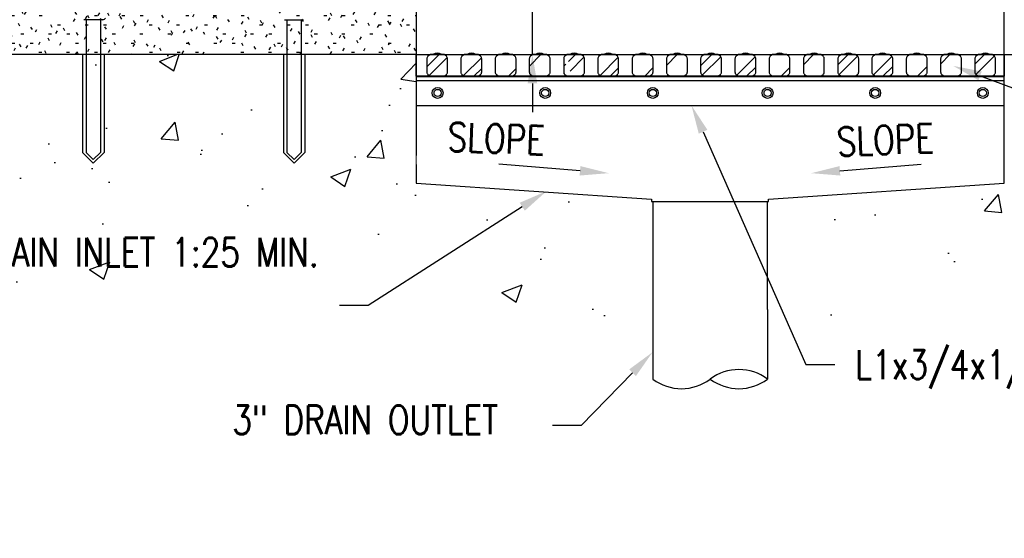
# Model space of a CAD drawing. Header units: inches. Extents: x -100 to 511, y 73 to 121.
# Tile 12 of 15: x 296 to 330, y 74 to 92. Entities that reach past the tile are written whole.
import ezdxf
from ezdxf import colors
from ezdxf.entities.mleader import LeaderData, LeaderLine
from ezdxf.math import Vec2, Vec3

# ---------------------------------------------------------------- set-up
doc = ezdxf.new("R2010")
doc.units = ezdxf.units.IN
doc.header["$MEASUREMENT"] = 0
for name, color, linetype in [('A-DETL', 90, 'Continuous'), ('A-DETL-MEDM', 33, 'Continuous'), ('A-DETL-THIN', 151, 'Continuous'), ('G-ANNO-TEXT', 2, 'Continuous'), ('S-ANNO-DIMS', 1, 'Continuous'), ('S-ANNO-NOTE', 2, 'Continuous')]:
    doc.layers.add(name, color=color, linetype=linetype)
doc.layers.add('A-WALL-PATT', color=9, linetype='Continuous', lineweight=18, true_color=0x808080)
doc.styles.add('Annotative', font='romans.shx', dxfattribs={"width": 0.8, "height": 0.125})
doc.dimstyles.new('Annotative', dxfattribs={"dimscale": 0, "dimtxt": 0.125, "dimasz": 0.125, "dimexe": 0.18, "dimexo": 0.0625, "dimgap": 0.09, "dimtad": 1, "dimdec": 3, "dimzin": 3, "dimdsep": 46, "dimlunit": 4, "dimtxsty": 'Annotative', "dimcen": 0.09, "dimclrt": 2, "dimazin": 2, "dimtfac": 1, "dimtdec": 3, "dimtmove": 0, "dimatfit": 0, "dimfxl": 1, "dimtfill": 1, "dimfrac": 2, "dimtolj": 1, "dimtzin": 0, "dimarcsym": 0})
pattern_1 = [(45, (142.2797, -9.7202), (-0.7919596, 0.7919596), []), (45, (142.2797, -8.5202), (-0.7919596, 0.7919596), [])]
pattern_2 = [(50, (142.2797, -9.72), (7.1726, -0.62752), [0.75, -8.25]), (355, (142.28, -9.72), (-1.38751, 7.52192), [0.6, -6.6]), (100.4514, (142.8774, -9.7725), (5.78509, 6.8944), [0.6374, -7.01142]), (46.184, (142.28, -7.72), (10.6724, -1.6552), [1.125, -12.375]), (96.6356, (143.169, -7.858), (9.3466, 9.7412), [0.9561, -10.51714]), (351.184, (142.28, -7.72), (9.3466, 9.7412), [0.9, -9.9]), (21, (143.2797, -8.22), (5.96907, -4.02619), [0.75, -8.25]), (326, (143.28, -8.22), (2.43315, 7.2515), [0.6, -6.6]), (71.4514, (143.777, -8.556), (8.40222, 3.22531), [0.6374, -7.01142]), (37.5, (142.2797, -9.7202), (0.121599, 3.328939), [0, -6.52, 0, -6.7, 0, -6.625]), (7.5, (142.2797, -9.7202), (2.630695, 3.944117), [0, -3.82, 0, -6.37, 0, -2.525]), (327.5, (140.0497, -9.7202), (5.338224, -0.22555), [0, -2.5, 0, -7.8, 0, -10.35]), (317.5, (139.0497, -9.72), (5.83186, 1.00105), [0, -3.25, 0, -5.18, 0, -7.35])]

# ---------------------------------------------------------------- blocks, each defined once
blk = doc.blocks.new('*D34')
at = {"layer": 'Defpoints', "color": 0, "transparency": 16777216}
for p in [(307.417, 92.575), (309.667, 90.358), (313.722, 90.358)]:
    blk.add_point(p, dxfattribs=at)
at = {"layer": 'S-ANNO-DIMS', "color": 0, "lineweight": -2, "transparency": 16777216}
for p, q in [((313.722, 93.575), (313.722, 104.533)), ((307.917, 92.575), (315.162, 92.575)), ((313.722, 90.358), (313.722, 92.575)), ((310.167, 90.358), (315.162, 90.358)), ((313.722, 89.358), (313.722, 88.358))]:
    blk.add_line(p, q, dxfattribs=at)
at = {"layer": 'S-ANNO-DIMS', "color": 0, "transparency": 16777216}
for points in [[(313.556, 93.575), (313.889, 93.575), (313.722, 92.575)], [(313.556, 89.358), (313.889, 89.358), (313.722, 90.358)]]:
    blk.add_solid(points, dxfattribs=at)
at = {"layer": 'S-ANNO-DIMS', "color": 2, "lineweight": -3, "transparency": 16777216, "insert": (312.241, 101.679), "char_height": 1, "attachment_point": 5, "rotation": 90, "style": 'Annotative', "bg_fill": 3, "box_fill_scale": 1.25, "bg_fill_color": 256, "bg_fill_true_color": 13158600, "bg_fill_transparency": 0}
blk.add_mtext('\\A1;2 1/4"', dxfattribs=at)

msp = doc.modelspace()

# ---------------------------------------------------------------- hatches: boundary and pattern name
at = {"layer": 'A-WALL-PATT', "lineweight": -3}
h = msp.add_hatch(dxfattribs=at)
h.set_pattern_fill('FP_2', color=8, style=0, pattern_type=2)
h.set_pattern_definition([(0, (142.27968, -9.7202), (1.28, 0.32), [0.1056, -0.8544, 0.1056, -0.8544, -5.12]), (0, (142.27968, -9.7202), (1.28, 0.32), [-1.92, 0.1056, -1.814, 0.1056, -0.8544, -2.24]), (0, (142.27968, -9.7202), (1.28, 0.32), [-4.8, 0.1056, -0.5344, 0.1056, -1.494]), (120, (142.75968, -9.5602), (-0.91712813, 0.9485125), [0.1056, -0.8544, 0.1056, -0.8544, -5.12]), (120, (142.75968, -9.5602), (-0.91712813, 0.9485125), [-1.92, 0.1056, -1.814, 0.1056, -0.8544, -2.24]), (120, (142.75968, -9.5602), (-0.91712813, 0.9485125), [-4.8, 0.1056, -0.5344, 0.1056, -1.494]), (240, (142.91968, -8.9202), (-0.36287187, -1.2685125), [0.1056, -0.8544, 0.1056, -0.8544, -5.12]), (240, (142.91968, -8.9202), (-0.36287187, -1.2685125), [-1.92, 0.1056, -1.814, 0.1056, -0.8544, -2.24]), (240, (142.91968, -8.9202), (-0.36287187, -1.2685125), [-4.8, 0.1056, -0.5344, 0.1056, -1.494])])
h.paths.add_polyline_path([(300.9308, 90.3578), (309.6672, 90.3578), (309.6672, 94.1711), (308.9172, 94.9211), (283.9743, 95.9211), (283.9743, 90.3578), (300.6607, 90.3578)])
h.paths.add_polyline_path([(296.4172, 92.575), (296.4172, 93.075), (307.4172, 93.075), (307.4172, 92.575), (300.6607, 92.575)])
h = msp.add_hatch(dxfattribs=at)
h.set_pattern_fill('AR-CONC', color=8, style=0)
h.set_pattern_definition(pattern_2)
h.paths.add_polyline_path([(313.878, 80.0525), (314.7887, 80.5529), (316.0649, 80.9189), (317.2331, 82.1944), (317.2331, 83.7971), (316.9025, 83.7971), (316.9025, 84.4694), (317.9172, 84.4694), (317.9172, 85.1137), (317.4614, 85.1137), (317.4614, 85.3549), (314.8334, 85.4405), (309.6672, 85.7894), (309.6672, 90.3578), (284.4369, 90.3578), (285.4186, 87.5743), (287.2814, 85.4997), (290.9894, 85.5706), (294.0941, 83.1236), (296.7908, 81.5278), (299.6213, 82.904), (300.9308, 83.9244), (303.6941, 83.5251), (307.4071, 83.6453), (309.3158, 82.7025), (311.4255, 82.8586), (312.3968, 81.7473)])
h = msp.add_hatch(dxfattribs=at)
h.set_pattern_fill('AR-CONC', color=8, style=0)
h.set_pattern_definition(pattern_2)
h.paths.add_polyline_path([(325.9564, 80.0525), (328.4089, 82.8586), (330.5186, 82.7025), (332.4274, 83.6453), (336.1404, 83.5251), (338.9036, 83.9244), (340.2131, 82.904), (343.0436, 81.5278), (345.7403, 83.1236), (348.845, 85.5706), (352.553, 85.4997), (354.4158, 87.5743), (355.3976, 90.3578), (330.1672, 90.3578), (330.1672, 85.7894), (325.0011, 85.4405), (322.373, 85.3549), (322.373, 85.1137), (321.9172, 85.1137), (321.9172, 84.4694), (322.9319, 84.4694), (322.9319, 83.7971), (322.6013, 83.7971), (322.6013, 82.1944), (323.7695, 80.9189), (325.0457, 80.5529)])
at = {"layer": 'S-ANNO-DIMS', "lineweight": -3}
h = msp.add_hatch(dxfattribs=at)
h.set_pattern_fill('FP_3', color=8, style=0, pattern_type=2)
h.set_pattern_definition(pattern_1)
h.paths.add_polyline_path([(310.1636, 89.6069), (310.6404, 89.6069), (310.7263, 89.6649), (310.7429, 89.6841), (310.7552, 89.7063), (310.7628, 89.7305), (310.7654, 89.7557), (310.7628, 90.2342), (310.7552, 90.2584), (310.7429, 90.2805), (310.7263, 90.2998), (310.6404, 90.3578), (310.1636, 90.3578), (310.0777, 90.2998), (310.0611, 90.2805), (310.0488, 90.2584), (310.0412, 90.2342), (310.0386, 90.209), (310.0412, 89.7305), (310.0488, 89.7063), (310.0611, 89.6841), (310.0777, 89.6649)])
h = msp.add_hatch(dxfattribs=at)
h.set_pattern_fill('FP_3', color=8, style=0, pattern_type=2)
h.set_pattern_definition(pattern_1)
h.paths.add_polyline_path([(311.3517, 89.6069), (311.8285, 89.6069), (311.9144, 89.6649), (311.931, 89.6841), (311.9433, 89.7063), (311.9509, 89.7305), (311.9535, 89.7557), (311.9509, 90.2342), (311.9433, 90.2584), (311.931, 90.2805), (311.9144, 90.2998), (311.8285, 90.3578), (311.3517, 90.3578), (311.2658, 90.2998), (311.2493, 90.2805), (311.2369, 90.2584), (311.2293, 90.2342), (311.2267, 90.209), (311.2293, 89.7305), (311.2369, 89.7063), (311.2493, 89.6841), (311.2658, 89.6649)])
h = msp.add_hatch(dxfattribs=at)
h.set_pattern_fill('FP_3', color=8, style=0, pattern_type=2)
h.set_pattern_definition(pattern_1)
h.paths.add_polyline_path([(313.0265, 89.6069), (313.1124, 89.6649), (313.129, 89.6841), (313.1413, 89.7063), (313.1489, 89.7305), (313.1515, 89.7557), (313.1489, 90.2342), (313.1413, 90.2584), (313.129, 90.2805), (313.1124, 90.2998), (313.0265, 90.3578), (312.5497, 90.3578), (312.4638, 90.2998), (312.4472, 90.2805), (312.4349, 90.2584), (312.4273, 90.2342), (312.4247, 90.209), (312.4273, 89.7305), (312.4349, 89.7063), (312.4472, 89.6841), (312.4638, 89.6649), (312.5497, 89.6069)])
h = msp.add_hatch(dxfattribs=at)
h.set_pattern_fill('FP_3', color=8, style=0, pattern_type=2)
h.set_pattern_definition(pattern_1)
h.paths.add_polyline_path([(314.2146, 89.6069), (314.3005, 89.6649), (314.3171, 89.6841), (314.3294, 89.7063), (314.337, 89.7305), (314.3396, 89.7557), (314.337, 90.2342), (314.3294, 90.2584), (314.3171, 90.2805), (314.3005, 90.2998), (314.2146, 90.3578), (313.7378, 90.3578), (313.6519, 90.2998), (313.6354, 90.2805), (313.623, 90.2584), (313.6154, 90.2342), (313.6128, 90.209), (313.6154, 89.7305), (313.623, 89.7063), (313.6354, 89.6841), (313.6519, 89.6649), (313.7378, 89.6069), (313.8638, 89.6069)])
h = msp.add_hatch(dxfattribs=at)
h.set_pattern_fill('FP_3', color=8, style=0, pattern_type=2)
h.set_pattern_definition(pattern_1)
h.paths.add_polyline_path([(314.9372, 90.3578), (314.9358, 90.3578), (314.8499, 90.2998), (314.8333, 90.2805), (314.821, 90.2584), (314.8134, 90.2342), (314.8108, 90.209), (314.8134, 89.7305), (314.8272, 89.6974), (314.9168, 90.2352)])
h.paths.add_polyline_path([(315.1039, 89.6069), (315.4126, 89.6069), (315.4985, 89.6649), (315.515, 89.6841), (315.5274, 89.7063), (315.535, 89.7305), (315.5376, 89.7557), (315.535, 90.2342), (315.5274, 90.2584), (315.515, 90.2805), (315.4985, 90.2998), (315.4126, 90.3578), (314.9372, 90.3578), (315.0624, 89.6069)])
h = msp.add_hatch(dxfattribs=at)
h.set_pattern_fill('FP_3', color=8, style=0, pattern_type=2)
h.set_pattern_definition(pattern_1)
h.paths.add_polyline_path([(316.6007, 89.6069), (316.6866, 89.6649), (316.7032, 89.6841), (316.7155, 89.7063), (316.7231, 89.7305), (316.7257, 89.7557), (316.7231, 90.2342), (316.7155, 90.2584), (316.7032, 90.2805), (316.6866, 90.2998), (316.6007, 90.3578), (316.1239, 90.3578), (316.038, 90.2998), (316.0215, 90.2805), (316.0091, 90.2584), (316.0015, 90.2342), (315.9989, 90.209), (316.0015, 89.7305), (316.0091, 89.7063), (316.0215, 89.6841), (316.038, 89.6649), (316.1239, 89.6069)])
h = msp.add_hatch(dxfattribs=at)
h.set_pattern_fill('FP_3', color=8, style=0, pattern_type=2)
h.set_pattern_definition(pattern_1)
h.paths.add_polyline_path([(317.3219, 89.6069), (317.7987, 89.6069), (317.8846, 89.6649), (317.9011, 89.6841), (317.9135, 89.7063), (317.9211, 89.7305), (317.9237, 89.7557), (317.9211, 90.2342), (317.9135, 90.2584), (317.9011, 90.2805), (317.8846, 90.2998), (317.7987, 90.3578), (317.3219, 90.3578), (317.236, 90.2998), (317.2194, 90.2805), (317.2071, 90.2584), (317.1995, 90.2342), (317.1969, 90.209), (317.1995, 89.7305), (317.2071, 89.7063), (317.2194, 89.6841), (317.236, 89.6649)])
h = msp.add_hatch(dxfattribs=at)
h.set_pattern_fill('FP_3', color=8, style=0, pattern_type=2)
h.set_pattern_definition(pattern_1)
h.paths.add_polyline_path([(318.9966, 89.6069), (319.0825, 89.6649), (319.0991, 89.6841), (319.1114, 89.7063), (319.119, 89.7305), (319.1216, 89.7557), (319.119, 90.2342), (319.1114, 90.2584), (319.0991, 90.2805), (319.0825, 90.2998), (318.9966, 90.3578), (318.5199, 90.3578), (318.4339, 90.2998), (318.4174, 90.2805), (318.405, 90.2584), (318.3974, 90.2342), (318.3949, 90.209), (318.3974, 89.7305), (318.405, 89.7063), (318.4174, 89.6841), (318.4339, 89.6649), (318.5199, 89.6069)])
h = msp.add_hatch(dxfattribs=at)
h.set_pattern_fill('FP_3', color=8, style=0, pattern_type=2)
h.set_pattern_definition(pattern_1)
h.paths.add_polyline_path([(320.1847, 89.6069), (320.2707, 89.6649), (320.2872, 89.6841), (320.2996, 89.7063), (320.3072, 89.7305), (320.3097, 89.7557), (320.3072, 90.2342), (320.2996, 90.2584), (320.2872, 90.2805), (320.2707, 90.2998), (320.1847, 90.3578), (319.708, 90.3578), (319.6221, 90.2998), (319.6055, 90.2805), (319.5932, 90.2584), (319.5856, 90.2342), (319.583, 90.209), (319.5856, 89.7305), (319.5932, 89.7063), (319.6055, 89.6841), (319.6221, 89.6649), (319.708, 89.6069), (319.7319, 89.6069)])
h = msp.add_hatch(dxfattribs=at)
h.set_pattern_fill('FP_3', color=8, style=0, pattern_type=2)
h.set_pattern_definition(pattern_1)
h.paths.add_polyline_path([(321.1989, 89.6069), (321.3827, 89.6069), (321.4686, 89.6649), (321.4852, 89.6841), (321.4975, 89.7063), (321.5051, 89.7305), (321.5077, 89.7557), (321.5051, 90.2342), (321.4975, 90.2584), (321.4852, 90.2805), (321.4686, 90.2998), (321.3827, 90.3578), (320.9059, 90.3578), (320.82, 90.2998), (320.8035, 90.2805), (320.7911, 90.2584), (320.7835, 90.2342), (320.7809, 90.209), (320.7835, 89.7305), (320.7911, 89.7063), (320.8035, 89.6841), (320.82, 89.6649), (320.9059, 89.6069)])
h = msp.add_hatch(dxfattribs=at)
h.set_pattern_fill('FP_3', color=8, style=0, pattern_type=2)
h.set_pattern_definition(pattern_1)
h.paths.add_polyline_path([(322.0941, 89.6069), (322.5708, 89.6069), (322.6568, 89.6649), (322.6733, 89.6841), (322.6857, 89.7063), (322.6933, 89.7305), (322.6958, 89.7557), (322.6933, 90.2342), (322.6857, 90.2584), (322.6659, 90.2892), (322.6568, 90.2998), (322.5708, 90.3578), (322.0941, 90.3578), (322.0082, 90.2998), (321.9916, 90.2805), (321.9793, 90.2584), (321.9716, 90.2342), (321.9691, 90.209), (321.9716, 89.7305), (321.9793, 89.7063), (321.9916, 89.6841), (322.0082, 89.6649)])
h = msp.add_hatch(dxfattribs=at)
h.set_pattern_fill('FP_3', color=8, style=0, pattern_type=2)
h.set_pattern_definition(pattern_1)
h.paths.add_polyline_path([(323.292, 89.6069), (323.7688, 89.6069), (323.8547, 89.6649), (323.8713, 89.6841), (323.8836, 89.7063), (323.8912, 89.7305), (323.8938, 89.7557), (323.8912, 90.2342), (323.8836, 90.2584), (323.8713, 90.2805), (323.8547, 90.2998), (323.7688, 90.3578), (323.292, 90.3578), (323.2061, 90.2998), (323.1896, 90.2805), (323.1772, 90.2584), (323.1696, 90.2342), (323.167, 90.209), (323.1696, 89.7305), (323.1772, 89.7063), (323.1896, 89.6841), (323.2061, 89.6649)])
h = msp.add_hatch(dxfattribs=at)
h.set_pattern_fill('FP_3', color=8, style=0, pattern_type=2)
h.set_pattern_definition(pattern_1)
h.paths.add_polyline_path([(324.9668, 89.6069), (325.0527, 89.6649), (325.0692, 89.6841), (325.0816, 89.7063), (325.0892, 89.7305), (325.0918, 89.7557), (325.0892, 90.2342), (325.0816, 90.2584), (325.0692, 90.2805), (325.0527, 90.2998), (324.9668, 90.3578), (324.49, 90.3578), (324.4041, 90.2998), (324.3875, 90.2805), (324.3752, 90.2584), (324.3676, 90.2342), (324.365, 90.209), (324.3676, 89.7305), (324.3752, 89.7063), (324.3875, 89.6841), (324.4041, 89.6649), (324.49, 89.6069)])
h = msp.add_hatch(dxfattribs=at)
h.set_pattern_fill('FP_3', color=8, style=0, pattern_type=2)
h.set_pattern_definition(pattern_1)
h.paths.add_polyline_path([(326.1549, 89.6069), (326.2408, 89.6649), (326.2574, 89.6841), (326.2697, 89.7063), (326.2773, 89.7305), (326.2799, 89.7557), (326.2773, 90.2342), (326.2697, 90.2584), (326.2574, 90.2805), (326.2408, 90.2998), (326.1549, 90.3578), (325.6781, 90.3578), (325.5922, 90.2998), (325.5757, 90.2805), (325.5633, 90.2584), (325.5557, 90.2342), (325.5531, 90.209), (325.5557, 89.7305), (325.5633, 89.7063), (325.5757, 89.6841), (325.5999, 89.6597), (325.6781, 89.6069)])
h = msp.add_hatch(dxfattribs=at)
h.set_pattern_fill('FP_3', color=8, style=0, pattern_type=2)
h.set_pattern_definition(pattern_1)
h.paths.add_polyline_path([(327.0669, 89.6069), (327.3529, 89.6069), (327.4388, 89.6649), (327.4553, 89.6841), (327.4677, 89.7063), (327.4753, 89.7305), (327.4779, 89.7557), (327.4753, 90.2342), (327.4677, 90.2584), (327.4553, 90.2805), (327.4388, 90.2998), (327.3529, 90.3578), (326.8761, 90.3578), (326.7902, 90.2998), (326.7736, 90.2805), (326.7613, 90.2584), (326.7537, 90.2342), (326.7511, 90.209), (326.7537, 89.7305), (326.7613, 89.7063), (326.7736, 89.6841), (326.7902, 89.6649), (326.8761, 89.6069)])
h = msp.add_hatch(dxfattribs=at)
h.set_pattern_fill('FP_3', color=8, style=0, pattern_type=2)
h.set_pattern_definition(pattern_1)
h.paths.add_polyline_path([(328.5508, 89.6069), (328.6367, 89.6649), (328.6533, 89.6841), (328.6656, 89.7063), (328.6732, 89.7305), (328.6758, 89.7557), (328.6732, 90.2342), (328.6656, 90.2584), (328.6533, 90.2805), (328.6367, 90.2998), (328.5508, 90.3578), (328.0741, 90.3578), (327.9881, 90.2998), (327.9716, 90.2805), (327.9592, 90.2584), (327.9516, 90.2342), (327.9491, 90.209), (327.9516, 89.7305), (327.9592, 89.7063), (327.9716, 89.6841), (327.9881, 89.6649), (328.0741, 89.6069), (328.5339, 89.6069)])
h = msp.add_hatch(dxfattribs=at)
h.set_pattern_fill('FP_3', color=8, style=0, pattern_type=2)
h.set_pattern_definition(pattern_1)
h.paths.add_polyline_path([(329.2622, 89.6069), (329.7389, 89.6069), (329.8249, 89.6649), (329.8414, 89.6841), (329.8538, 89.7063), (329.8614, 89.7305), (329.8639, 89.7557), (329.8614, 90.2342), (329.8538, 90.2584), (329.8414, 90.2805), (329.8249, 90.2998), (329.7389, 90.3578), (329.2622, 90.3578), (329.1763, 90.2998), (329.1597, 90.2805), (329.1474, 90.2584), (329.1398, 90.2342), (329.1372, 90.209), (329.1398, 89.7305), (329.1474, 89.7063), (329.1597, 89.6841), (329.1763, 89.6649)])

# ---------------------------------------------------------------- linework, layer by layer
at = {"layer": 'A-DETL', "lineweight": -3}
for p, q in [((309.6672, 94.1711), (309.6672, 85.8809)), ((330.1672, 85.8809), (330.1672, 94.1711)), ((309.6672, 90.3578), (283.9743, 90.3578)), ((330.1672, 90.3578), (355.8602, 90.3578)), ((309.6672, 85.8809), (317.8721, 85.3268)), ((321.9462, 85.3258), (330.1672, 85.8809)), ((317.8721, 85.3268), (317.8721, 85.2386)), ((317.8721, 85.2386), (321.9462, 85.2386)), ((321.9462, 85.2386), (321.9462, 85.3258))]:
    msp.add_line(p, q, dxfattribs=at)
at = {"layer": 'A-DETL-MEDM', "lineweight": -3}
for p, q in [((298.7485, 91.5761), (298.086, 91.5761)), ((298.1672, 91.5761), (298.1672, 86.9495)), ((298.6672, 91.5761), (298.6672, 86.9495)), ((305.086, 91.5761), (305.7485, 91.5761)), ((305.1672, 91.5761), (305.1672, 86.9495)), ((305.6672, 91.5761), (305.6672, 86.9495)), ((310.1636, 90.3578), (310.0777, 90.2998)), ((310.6404, 90.3578), (310.1636, 90.3578)), ((310.7263, 90.2998), (310.6404, 90.3578)), ((311.3517, 90.3578), (311.2658, 90.2998)), ((311.8285, 90.3578), (311.3517, 90.3578)), ((311.9144, 90.2998), (311.8285, 90.3578)), ((312.5497, 90.3578), (312.4638, 90.2998)), ((313.0265, 90.3578), (312.5497, 90.3578)), ((313.1124, 90.2998), (313.0265, 90.3578)), ((313.7378, 90.3578), (313.6519, 90.2998)), ((314.2146, 90.3578), (313.7378, 90.3578)), ((314.3005, 90.2998), (314.2146, 90.3578)), ((314.9358, 90.3578), (314.8499, 90.2998)), ((315.4126, 90.3578), (314.9358, 90.3578)), ((315.4985, 90.2998), (315.4126, 90.3578)), ((316.1239, 90.3578), (316.038, 90.2998)), ((316.6007, 90.3578), (316.1239, 90.3578)), ((316.6866, 90.2998), (316.6007, 90.3578)), ((317.3219, 90.3578), (317.236, 90.2998)), ((317.7987, 90.3578), (317.3219, 90.3578)), ((317.8846, 90.2998), (317.7987, 90.3578)), ((318.5199, 90.3578), (318.4339, 90.2998)), ((318.9966, 90.3578), (318.5199, 90.3578)), ((319.0825, 90.2998), (318.9966, 90.3578)), ((319.708, 90.3578), (319.6221, 90.2998)), ((320.1847, 90.3578), (319.708, 90.3578)), ((320.2707, 90.2998), (320.1847, 90.3578)), ((320.9059, 90.3578), (320.82, 90.2998)), ((321.3827, 90.3578), (320.9059, 90.3578)), ((321.4686, 90.2998), (321.3827, 90.3578)), ((322.0941, 90.3578), (322.0082, 90.2998)), ((322.5708, 90.3578), (322.0941, 90.3578)), ((322.6568, 90.2998), (322.5708, 90.3578)), ((323.292, 90.3578), (323.2061, 90.2998)), ((323.7688, 90.3578), (323.292, 90.3578)), ((323.8547, 90.2998), (323.7688, 90.3578)), ((324.49, 90.3578), (324.4041, 90.2998)), ((324.9668, 90.3578), (324.49, 90.3578)), ((325.0527, 90.2998), (324.9668, 90.3578)), ((325.6781, 90.3578), (325.5922, 90.2998)), ((326.1549, 90.3578), (325.6781, 90.3578)), ((326.2408, 90.2998), (326.1549, 90.3578)), ((326.8761, 90.3578), (326.7902, 90.2998)), ((327.3529, 90.3578), (326.8761, 90.3578)), ((327.4388, 90.2998), (327.3529, 90.3578)), ((328.0741, 90.3578), (327.9881, 90.2998)), ((328.5508, 90.3578), (328.0741, 90.3578)), ((328.6367, 90.2998), (328.5508, 90.3578)), ((329.2622, 90.3578), (329.1763, 90.2998)), ((329.7389, 90.3578), (329.2622, 90.3578)), ((329.8249, 90.2998), (329.7389, 90.3578)), ((310.0386, 90.209), (310.0386, 89.7557)), ((310.7654, 89.7557), (310.7654, 90.209)), ((311.2267, 90.209), (311.2267, 89.7557)), ((311.9535, 89.7557), (311.9535, 90.209)), ((312.4247, 90.209), (312.4247, 89.7557)), ((313.1515, 89.7557), (313.1515, 90.209)), ((313.6128, 90.209), (313.6128, 89.7557)), ((314.3396, 89.7557), (314.3396, 90.209)), ((314.8108, 90.209), (314.8108, 89.7557)), ((315.5376, 89.7557), (315.5376, 90.209)), ((315.9989, 90.209), (315.9989, 89.7557)), ((316.7257, 89.7557), (316.7257, 90.209)), ((317.1969, 90.209), (317.1969, 89.7557)), ((317.9237, 89.7557), (317.9237, 90.209)), ((318.3949, 90.209), (318.3949, 89.7557)), ((319.1216, 89.7557), (319.1216, 90.209)), ((319.583, 90.209), (319.583, 89.7557)), ((320.3097, 89.7557), (320.3097, 90.209)), ((320.7809, 90.209), (320.7809, 89.7557)), ((321.5077, 89.7557), (321.5077, 90.209)), ((321.9691, 90.209), (321.9691, 89.7557)), ((322.6958, 89.7557), (322.6958, 90.209)), ((323.167, 90.209), (323.167, 89.7557)), ((323.8938, 89.7557), (323.8938, 90.209)), ((324.365, 90.209), (324.365, 89.7557)), ((325.0918, 89.7557), (325.0918, 90.209)), ((325.5531, 90.209), (325.5531, 89.7557)), ((326.2799, 89.7557), (326.2799, 90.209)), ((326.7511, 90.209), (326.7511, 89.7557)), ((327.4779, 89.7557), (327.4779, 90.209)), ((327.9491, 90.209), (327.9491, 89.7557)), ((328.6758, 89.7557), (328.6758, 90.209)), ((329.1372, 90.209), (329.1372, 89.7557)), ((329.8639, 89.7557), (329.8639, 90.209)), ((310.0777, 89.6649), (310.1636, 89.6069)), ((310.1636, 89.6069), (310.6404, 89.6069)), ((310.6404, 89.6069), (310.7263, 89.6649)), ((311.2658, 89.6649), (311.3517, 89.6069)), ((311.3517, 89.6069), (311.8285, 89.6069)), ((311.8285, 89.6069), (311.9144, 89.6649)), ((312.4638, 89.6649), (312.5497, 89.6069)), ((312.5497, 89.6069), (313.0265, 89.6069)), ((313.0265, 89.6069), (313.1124, 89.6649)), ((313.6519, 89.6649), (313.7378, 89.6069)), ((313.7378, 89.6069), (314.2146, 89.6069)), ((314.2146, 89.6069), (314.3005, 89.6649)), ((314.8499, 89.6649), (314.9358, 89.6069)), ((314.9358, 89.6069), (315.4126, 89.6069)), ((315.4126, 89.6069), (315.4985, 89.6649)), ((316.038, 89.6649), (316.1239, 89.6069)), ((316.1239, 89.6069), (316.6007, 89.6069)), ((316.6007, 89.6069), (316.6866, 89.6649)), ((317.236, 89.6649), (317.3219, 89.6069)), ((317.3219, 89.6069), (317.7987, 89.6069)), ((317.7987, 89.6069), (317.8846, 89.6649)), ((318.4339, 89.6649), (318.5199, 89.6069)), ((318.5199, 89.6069), (318.9966, 89.6069)), ((318.9966, 89.6069), (319.0825, 89.6649)), ((319.6221, 89.6649), (319.708, 89.6069)), ((319.708, 89.6069), (320.1847, 89.6069)), ((320.1847, 89.6069), (320.2707, 89.6649)), ((320.82, 89.6649), (320.9059, 89.6069)), ((320.9059, 89.6069), (321.3827, 89.6069)), ((321.3827, 89.6069), (321.4686, 89.6649)), ((322.0082, 89.6649), (322.0941, 89.6069)), ((322.0941, 89.6069), (322.5708, 89.6069)), ((322.5708, 89.6069), (322.6568, 89.6649)), ((323.2061, 89.6649), (323.292, 89.6069)), ((323.292, 89.6069), (323.7688, 89.6069)), ((323.7688, 89.6069), (323.8547, 89.6649)), ((324.4041, 89.6649), (324.49, 89.6069)), ((324.49, 89.6069), (324.9668, 89.6069)), ((324.9668, 89.6069), (325.0527, 89.6649)), ((325.5922, 89.6649), (325.6781, 89.6069)), ((325.6781, 89.6069), (326.1549, 89.6069)), ((326.1549, 89.6069), (326.2408, 89.6649)), ((326.7902, 89.6649), (326.8761, 89.6069)), ((326.8761, 89.6069), (327.3529, 89.6069)), ((327.3529, 89.6069), (327.4388, 89.6649)), ((327.9881, 89.6649), (328.0741, 89.6069)), ((328.0741, 89.6069), (328.5508, 89.6069)), ((328.5508, 89.6069), (328.6367, 89.6649)), ((329.1763, 89.6649), (329.2622, 89.6069)), ((329.2622, 89.6069), (329.7389, 89.6069)), ((329.7389, 89.6069), (329.8249, 89.6649))]:
    msp.add_line(p, q, dxfattribs=at)
at = {"layer": 'A-DETL-MEDM'}
for p, q in [((298.0422, 90.3578), (298.0422, 86.9495)), ((298.7922, 90.3578), (298.7922, 86.9495)), ((305.0422, 90.3578), (305.0422, 86.9495)), ((305.7922, 90.3578), (305.7922, 86.9495)), ((298.0422, 86.9495), (298.4172, 86.5745)), ((298.1672, 86.9495), (298.4172, 86.6995)), ((298.4172, 86.6995), (298.6672, 86.9495)), ((298.4172, 86.5745), (298.7922, 86.9495)), ((305.0422, 86.9495), (305.4172, 86.5745)), ((305.1672, 86.9495), (305.4172, 86.6995)), ((305.4172, 86.6995), (305.6672, 86.9495)), ((305.4172, 86.5745), (305.7922, 86.9495))]:
    msp.add_line(p, q, dxfattribs=at)
at = {"layer": 'A-DETL-MEDM', "lineweight": -3}
for centre, radius, start, end in [((298.7485, 91.6856), 0.1096, 211.17195, 328.82805), ((310.1636, 90.209), 0.125, 133.41918, 180), ((310.6404, 90.209), 0.125, 0, 46.58082), ((311.3517, 90.209), 0.125, 133.41918, 180), ((311.8285, 90.209), 0.125, 0, 46.58082), ((312.5497, 90.209), 0.125, 133.41918, 180), ((313.0265, 90.209), 0.125, 0, 46.58082), ((313.7378, 90.209), 0.125, 133.41918, 180), ((314.2146, 90.209), 0.125, 0, 46.58082), ((314.9358, 90.209), 0.125, 133.41918, 180), ((315.4126, 90.209), 0.125, 0, 46.58082), ((316.1239, 90.209), 0.125, 133.41918, 180), ((316.6007, 90.209), 0.125, 0, 46.58082), ((317.3219, 90.209), 0.125, 133.41918, 180), ((317.7987, 90.209), 0.125, 0, 46.58082), ((318.5199, 90.209), 0.125, 133.41918, 180), ((318.9966, 90.209), 0.125, 0, 46.58082), ((319.708, 90.209), 0.125, 133.41918, 180), ((320.1847, 90.209), 0.125, 0, 46.58082), ((320.9059, 90.209), 0.125, 133.41918, 180), ((321.3827, 90.209), 0.125, 0, 46.58082), ((322.0941, 90.209), 0.125, 133.41918, 180), ((322.5708, 90.209), 0.125, 0, 46.58082), ((323.292, 90.209), 0.125, 133.41918, 180), ((323.7688, 90.209), 0.125, 0, 46.58082), ((324.49, 90.209), 0.125, 133.41918, 180), ((324.9668, 90.209), 0.125, 0, 46.58082), ((325.6781, 90.209), 0.125, 133.41918, 180), ((326.1549, 90.209), 0.125, 0, 46.58082), ((326.8761, 90.209), 0.125, 133.41918, 180), ((327.3529, 90.209), 0.125, 0, 46.58082), ((328.0741, 90.209), 0.125, 133.41918, 180), ((328.5508, 90.209), 0.125, 0, 46.58082), ((329.2622, 90.209), 0.125, 133.41918, 180), ((329.7389, 90.209), 0.125, 0, 46.58082), ((310.1636, 89.7557), 0.125, 180, 226.58082), ((310.6404, 89.7557), 0.125, 313.41918, 0), ((311.3517, 89.7557), 0.125, 180, 226.58082), ((311.8285, 89.7557), 0.125, 313.41918, 0), ((312.5497, 89.7557), 0.125, 180, 226.58082), ((313.0265, 89.7557), 0.125, 313.41918, 0), ((313.7378, 89.7557), 0.125, 180, 226.58082), ((314.2146, 89.7557), 0.125, 313.41918, 0), ((314.9358, 89.7557), 0.125, 180, 226.58082), ((315.4126, 89.7557), 0.125, 313.41918, 0), ((316.1239, 89.7557), 0.125, 180, 226.58082), ((316.6007, 89.7557), 0.125, 313.41918, 0), ((317.3219, 89.7557), 0.125, 180, 226.58082), ((317.7987, 89.7557), 0.125, 313.41918, 0), ((318.5199, 89.7557), 0.125, 180, 226.58082), ((318.9966, 89.7557), 0.125, 313.41918, 0), ((319.708, 89.7557), 0.125, 180, 226.58082), ((320.1847, 89.7557), 0.125, 313.41918, 0), ((320.9059, 89.7557), 0.125, 180, 226.58082), ((321.3827, 89.7557), 0.125, 313.41918, 0), ((322.0941, 89.7557), 0.125, 180, 226.58082), ((322.5708, 89.7557), 0.125, 313.41918, 0), ((323.292, 89.7557), 0.125, 180, 226.58082), ((323.7688, 89.7557), 0.125, 313.41918, 0), ((324.49, 89.7557), 0.125, 180, 226.58082), ((324.9668, 89.7557), 0.125, 313.41918, 0), ((325.6781, 89.7557), 0.125, 180, 226.58082), ((326.1549, 89.7557), 0.125, 313.41918, 0), ((326.8761, 89.7557), 0.125, 180, 226.58082), ((327.3529, 89.7557), 0.125, 313.41918, 0), ((328.0741, 89.7557), 0.125, 180, 226.58082), ((328.5508, 89.7557), 0.125, 313.41918, 0), ((329.2622, 89.7557), 0.125, 180, 226.58082), ((329.7389, 89.7557), 0.125, 313.41918, 0)]:
    msp.add_arc(centre, radius, start, end, dxfattribs=at)
at = {"layer": 'A-DETL-THIN', "lineweight": -3}
for p, q in [((309.6672, 89.6048), (309.6672, 90.3578)), ((309.6672, 90.3578), (330.1672, 90.3578)), ((310.1636, 90.3578), (310.0777, 90.2998)), ((310.7263, 90.2998), (310.6404, 90.3578)), ((311.3517, 90.3578), (311.2658, 90.2998)), ((311.9144, 90.2998), (311.8285, 90.3578)), ((312.5497, 90.3578), (312.4638, 90.2998)), ((313.1124, 90.2998), (313.0265, 90.3578)), ((313.7378, 90.3578), (313.6519, 90.2998)), ((314.3005, 90.2998), (314.2146, 90.3578)), ((314.9358, 90.3578), (314.8499, 90.2998)), ((315.4985, 90.2998), (315.4126, 90.3578)), ((316.1239, 90.3578), (316.038, 90.2998)), ((316.6866, 90.2998), (316.6007, 90.3578)), ((317.3219, 90.3578), (317.236, 90.2998)), ((317.8846, 90.2998), (317.7987, 90.3578)), ((318.5199, 90.3578), (318.4339, 90.2998)), ((319.0825, 90.2998), (318.9966, 90.3578)), ((319.708, 90.3578), (319.6221, 90.2998)), ((320.2707, 90.2998), (320.1847, 90.3578)), ((320.9059, 90.3578), (320.82, 90.2998)), ((321.4686, 90.2998), (321.3827, 90.3578)), ((322.0941, 90.3578), (322.0082, 90.2998)), ((322.6568, 90.2998), (322.5708, 90.3578)), ((323.292, 90.3578), (323.2061, 90.2998)), ((323.8547, 90.2998), (323.7688, 90.3578)), ((324.49, 90.3578), (324.4041, 90.2998)), ((325.0527, 90.2998), (324.9668, 90.3578)), ((325.6781, 90.3578), (325.5922, 90.2998)), ((326.2408, 90.2998), (326.1549, 90.3578)), ((326.8761, 90.3578), (326.7902, 90.2998)), ((327.4388, 90.2998), (327.3529, 90.3578)), ((328.0741, 90.3578), (327.9881, 90.2998)), ((328.6367, 90.2998), (328.5508, 90.3578)), ((329.2622, 90.3578), (329.1763, 90.2998)), ((329.8249, 90.2998), (329.7389, 90.3578)), ((330.1672, 90.3578), (330.1672, 89.6048)), ((310.0386, 90.209), (310.0386, 89.7557)), ((310.7654, 89.7557), (310.7654, 90.209)), ((311.2267, 90.209), (311.2267, 89.7557)), ((311.9535, 89.7557), (311.9535, 90.209)), ((312.4247, 90.209), (312.4247, 89.7557)), ((313.1515, 89.7557), (313.1515, 90.209)), ((313.6128, 90.209), (313.6128, 89.7557)), ((314.3396, 89.7557), (314.3396, 90.209)), ((314.8108, 90.209), (314.8108, 89.7557)), ((315.5376, 89.7557), (315.5376, 90.209)), ((315.9989, 90.209), (315.9989, 89.7557)), ((316.7257, 89.7557), (316.7257, 90.209)), ((317.1969, 90.209), (317.1969, 89.7557)), ((317.9237, 89.7557), (317.9237, 90.209)), ((318.3949, 90.209), (318.3949, 89.7557)), ((319.1216, 89.7557), (319.1216, 90.209)), ((319.583, 90.209), (319.583, 89.7557)), ((320.3097, 89.7557), (320.3097, 90.209)), ((320.7809, 90.209), (320.7809, 89.7557)), ((321.5077, 89.7557), (321.5077, 90.209)), ((321.9691, 90.209), (321.9691, 89.7557)), ((322.6958, 89.7557), (322.6958, 90.209)), ((323.167, 90.209), (323.167, 89.7557)), ((323.8938, 89.7557), (323.8938, 90.209)), ((324.365, 90.209), (324.365, 89.7557)), ((325.0918, 89.7557), (325.0918, 90.209)), ((325.5531, 90.209), (325.5531, 89.7557)), ((326.2799, 89.7557), (326.2799, 90.209)), ((326.7511, 90.209), (326.7511, 89.7557)), ((327.4779, 89.7557), (327.4779, 90.209)), ((327.9491, 90.209), (327.9491, 89.7557)), ((328.6758, 89.7557), (328.6758, 90.209)), ((329.1372, 90.209), (329.1372, 89.7557)), ((329.8639, 89.7557), (329.8639, 90.209)), ((330.1672, 89.6048), (309.6672, 89.6048)), ((330.1672, 89.5861), (309.6672, 89.5861)), ((309.6672, 89.5861), (309.6672, 88.5861)), ((310.0777, 89.6649), (310.1636, 89.6069)), ((310.1636, 89.6069), (310.6404, 89.6069)), ((310.6404, 89.6069), (310.7263, 89.6649)), ((311.2658, 89.6649), (311.3517, 89.6069)), ((311.3517, 89.6069), (311.8285, 89.6069)), ((311.8285, 89.6069), (311.9144, 89.6649)), ((312.4638, 89.6649), (312.5497, 89.6069)), ((312.5497, 89.6069), (313.0265, 89.6069)), ((313.0265, 89.6069), (313.1124, 89.6649)), ((313.6519, 89.6649), (313.7378, 89.6069)), ((313.7378, 89.6069), (314.2146, 89.6069)), ((314.2146, 89.6069), (314.3005, 89.6649)), ((315.0624, 89.6069), (315.4126, 89.6069)), ((315.4126, 89.6069), (315.4985, 89.6649)), ((316.038, 89.6649), (316.1239, 89.6069)), ((316.1239, 89.6069), (316.6007, 89.6069)), ((316.6007, 89.6069), (316.6866, 89.6649)), ((317.236, 89.6649), (317.3219, 89.6069)), ((317.3219, 89.6069), (317.7987, 89.6069)), ((317.7987, 89.6069), (317.8846, 89.6649)), ((318.4339, 89.6649), (318.5199, 89.6069)), ((318.5199, 89.6069), (318.9966, 89.6069)), ((318.9966, 89.6069), (319.0825, 89.6649)), ((319.6221, 89.6649), (319.708, 89.6069)), ((319.708, 89.6069), (320.1847, 89.6069)), ((320.1847, 89.6069), (320.2707, 89.6649)), ((320.82, 89.6649), (320.9059, 89.6069)), ((320.9059, 89.6069), (321.3827, 89.6069)), ((321.3827, 89.6069), (321.4686, 89.6649)), ((322.0082, 89.6649), (322.0941, 89.6069)), ((322.0941, 89.6069), (322.5708, 89.6069)), ((322.5708, 89.6069), (322.6568, 89.6649)), ((323.2061, 89.6649), (323.292, 89.6069)), ((323.292, 89.6069), (323.7688, 89.6069)), ((323.7688, 89.6069), (323.8547, 89.6649)), ((324.4041, 89.6649), (324.49, 89.6069)), ((324.49, 89.6069), (324.9668, 89.6069)), ((324.9668, 89.6069), (325.0527, 89.6649)), ((325.5922, 89.6649), (325.6781, 89.6069)), ((325.6781, 89.6069), (326.1549, 89.6069)), ((326.1549, 89.6069), (326.2408, 89.6649)), ((326.7902, 89.6649), (326.8761, 89.6069)), ((326.8761, 89.6069), (327.3529, 89.6069)), ((327.3529, 89.6069), (327.4388, 89.6649)), ((327.9881, 89.6649), (328.0741, 89.6069)), ((328.0741, 89.6069), (328.5508, 89.6069)), ((328.5508, 89.6069), (328.6367, 89.6649)), ((329.1763, 89.6649), (329.2622, 89.6069)), ((329.2622, 89.6069), (329.7389, 89.6069)), ((329.7389, 89.6069), (329.8249, 89.6649)), ((330.1672, 88.5861), (330.1672, 89.5861)), ((309.6672, 89.4611), (330.1672, 89.4611)), ((309.6672, 88.5861), (330.1672, 88.5861)), ((317.9172, 85.2386), (317.9172, 79.0526)), ((321.9137, 81.4749), (321.9137, 85.2386)), ((321.9172, 81.4749), (321.9172, 79.0526))]:
    msp.add_line(p, q, dxfattribs=at)
for centre, radius in [((310.4172, 89.0236), 0.1896), ((310.4172, 89.0236), 0.125), ((314.1672, 89.0236), 0.1896), ((314.1672, 89.0236), 0.125), ((317.9172, 89.0236), 0.1896), ((317.9172, 89.0236), 0.125), ((321.9172, 89.0236), 0.1896), ((321.9172, 89.0236), 0.125), ((325.6672, 89.0236), 0.1896), ((325.6672, 89.0236), 0.125), ((329.4172, 89.0236), 0.1896), ((329.4172, 89.0236), 0.125)]:
    msp.add_circle(centre, radius, dxfattribs=at)
for centre, radius, start, end in [((310.1636, 90.209), 0.125, 133.41918, 180), ((310.4077, 90.1349), 0.2711, 55.30032, 124.69968), ((310.6404, 90.209), 0.125, 0, 46.58082), ((311.3517, 90.209), 0.125, 133.41918, 180), ((311.5958, 90.1349), 0.2711, 55.30032, 124.69968), ((311.8285, 90.209), 0.125, 0, 46.58082), ((312.5497, 90.209), 0.125, 133.41918, 180), ((312.7938, 90.1349), 0.2711, 55.30032, 124.69968), ((313.0265, 90.209), 0.125, 0, 46.58082), ((313.7378, 90.209), 0.125, 133.41918, 180), ((313.9819, 90.1349), 0.2711, 55.30032, 124.69968), ((314.2146, 90.209), 0.125, 0, 46.58082), ((314.9358, 90.209), 0.125, 133.41918, 180), ((315.1798, 90.1349), 0.2711, 55.30032, 124.69968), ((315.4126, 90.209), 0.125, 0, 46.58082), ((316.1239, 90.209), 0.125, 133.41918, 180), ((316.368, 90.1349), 0.2711, 55.30032, 124.69968), ((316.6007, 90.209), 0.125, 0, 46.58082), ((317.3219, 90.209), 0.125, 133.41918, 180), ((317.5659, 90.1349), 0.2711, 55.30032, 124.69968), ((317.7987, 90.209), 0.125, 0, 46.58082), ((318.5199, 90.209), 0.125, 133.41918, 180), ((318.7639, 90.1349), 0.2711, 55.30032, 124.69968), ((318.9966, 90.209), 0.125, 0, 46.58082), ((319.708, 90.209), 0.125, 133.41918, 180), ((319.952, 90.1349), 0.2711, 55.30032, 124.69968), ((320.1847, 90.209), 0.125, 0, 46.58082), ((320.9059, 90.209), 0.125, 133.41918, 180), ((321.15, 90.1349), 0.2711, 55.30032, 124.69968), ((321.3827, 90.209), 0.125, 0, 46.58082), ((322.0941, 90.209), 0.125, 133.41918, 180), ((322.3381, 90.1349), 0.2711, 55.30032, 124.69968), ((322.5708, 90.209), 0.125, 0, 46.58082), ((323.292, 90.209), 0.125, 133.41918, 180), ((323.5361, 90.1349), 0.2711, 55.30032, 124.69968), ((323.7688, 90.209), 0.125, 0, 46.58082), ((324.49, 90.209), 0.125, 133.41918, 180), ((324.734, 90.1349), 0.2711, 55.30032, 124.69968), ((324.9668, 90.209), 0.125, 0, 46.58082), ((325.6781, 90.209), 0.125, 133.41918, 180), ((325.9222, 90.1349), 0.2711, 55.30032, 124.69968), ((326.1549, 90.209), 0.125, 0, 46.58082), ((326.8761, 90.209), 0.125, 133.41918, 180), ((327.1201, 90.1349), 0.2711, 55.30032, 124.69968), ((327.3529, 90.209), 0.125, 0, 46.58082), ((328.0741, 90.209), 0.125, 133.41918, 180), ((328.3181, 90.1349), 0.2711, 55.30032, 124.69968), ((328.5508, 90.209), 0.125, 0, 46.58082), ((329.2622, 90.209), 0.125, 133.41918, 180), ((329.5062, 90.1349), 0.2711, 55.30032, 124.69968), ((329.7389, 90.209), 0.125, 0, 46.58082), ((310.1636, 89.7557), 0.125, 180, 226.58082), ((310.6404, 89.7557), 0.125, 313.41918, 0), ((311.3517, 89.7557), 0.125, 180, 226.58082), ((311.8285, 89.7557), 0.125, 313.41918, 0), ((312.5497, 89.7557), 0.125, 180, 226.58082), ((313.0265, 89.7557), 0.125, 313.41918, 360), ((313.7378, 89.7557), 0.125, 180, 226.58082), ((314.2146, 89.7557), 0.125, 313.41918, 360), ((314.9358, 89.7557), 0.125, 180, 208.85075), ((315.4126, 89.7557), 0.125, 313.41918, 360), ((316.1239, 89.7557), 0.125, 180, 226.58082), ((316.6007, 89.7557), 0.125, 313.41918, 360), ((317.3219, 89.7557), 0.125, 180, 226.58082), ((317.7987, 89.7557), 0.125, 313.41918, 0), ((318.5199, 89.7557), 0.125, 180, 226.58082), ((318.9966, 89.7557), 0.125, 313.41918, 360), ((319.708, 89.7557), 0.125, 180, 226.58082), ((320.1847, 89.7557), 0.125, 313.41918, 360), ((320.9059, 89.7557), 0.125, 180, 226.58082), ((321.3827, 89.7557), 0.125, 313.41918, 360), ((322.0941, 89.7557), 0.125, 180, 226.58082), ((322.5708, 89.7557), 0.125, 313.41918, 360), ((323.292, 89.7557), 0.125, 180, 226.58082), ((323.7688, 89.7557), 0.125, 313.41918, 0), ((324.49, 89.7557), 0.125, 180, 226.58082), ((324.9668, 89.7557), 0.125, 313.41918, 360), ((325.6781, 89.7557), 0.125, 180, 226.58082), ((326.1549, 89.7557), 0.125, 313.41918, 360), ((326.8761, 89.7557), 0.125, 180, 226.58082), ((327.3529, 89.7557), 0.125, 313.41918, 360), ((328.0741, 89.7557), 0.125, 180, 226.58082), ((328.5508, 89.7557), 0.125, 313.41918, 0), ((329.2622, 89.7557), 0.125, 180, 226.58082), ((329.7389, 89.7557), 0.125, 313.41918, 0), ((320.9172, 77.7193), 1.6667, 53.1301, 126.8699), ((318.9172, 80.386), 1.6667, 233.1301, 306.8699), ((320.9172, 80.386), 1.6667, 233.1301, 306.8699)]:
    msp.add_arc(centre, radius, start, end, dxfattribs=at)

# ---------------------------------------------------------------- leaders
at = {"layer": 'S-ANNO-NOTE', "lineweight": -3}
ml = msp.add_multileader_mtext('Standard', dxfattribs=at)
ml.set_content('5" DEEP TRENCH IN CONCRETE SLOPED TO DRAIN INLET 1:25 MIN.', color=256, style='Annotative')
ml.set_leader_properties(color=1, linetype='ByLayer', lineweight=-1)
ml.build(insert=Vec2(0, 0))
ml.multileader.update_dxf_attribs({"text_right_attachment_type": 3, "dogleg_length": 0.125, "arrow_head_size": 1, "scale": 8})
ctx = ml.context
ctx.base_point, ctx.scale, ctx.char_height, ctx.arrow_head_size, ctx.landing_gap_size, ctx.plane_origin = Vec3(280.9821, 83.4709), 8, 1, 1, 0.72, Vec3(314.2108, 85.5999)
ctx.right_attachment, ctx.text_align_type = 3, 2
notes = []
notes.append((ctx, [(0, (1, 1, 0), (307.9935, 81.6138), (-1, 0), 1, [(0, [(314.2108, 85.5999)], 0, [])])]))
ctx.mtext.insert, ctx.mtext.width, ctx.mtext.alignment, ctx.mtext.flow_direction = Vec3(306.2735, 83.9709), 25.203591, 3, 5
ml = msp.add_multileader_mtext('Standard', dxfattribs=at)
ml.set_content('3" DRAIN OUTLET', color=256, style='Annotative')
ml.set_leader_properties(color=1, linetype='ByLayer', lineweight=-1)
ml.build(insert=Vec2(0, 0))
ml.multileader.update_dxf_attribs({"text_right_attachment_type": 3, "dogleg_length": 0.125, "arrow_head_size": 1, "scale": 8})
ctx = ml.context
ctx.base_point, ctx.scale, ctx.char_height, ctx.arrow_head_size, ctx.landing_gap_size, ctx.plane_origin = Vec3(302.5443, 77.6309), 8, 1, 1, 0.72, Vec3(317.9092, 79.9917)
ctx.right_attachment = 3
notes.append((ctx, [(0, (1, 1, 0), (315.4224, 77.4404), (-1, 0), 1, [(0, [(317.9092, 79.9917)], 0, [])])]))
ctx.mtext.insert, ctx.mtext.flow_direction = Vec3(303.2643, 78.1309), 5
for ctx, leaders in notes:
    for number, flags, end, landing, length, lines in leaders:
        leader = LeaderData()
        leader.index, (leader.has_last_leader_line, leader.has_dogleg_vector, leader.attachment_direction) = number, flags
        leader.last_leader_point, leader.dogleg_vector, leader.dogleg_length = Vec3(end), Vec3(landing), length
        for number, points, colour, breaks in lines:
            line = LeaderLine()
            line.index, line.vertices, line.color, line.breaks = number, Vec3.list(points), colors.encode_raw_color(colour), breaks
            leader.lines.append(line)
        ctx.leaders.append(leader)

# ---------------------------------------------------------------- next in the draw order: texts
at = {"layer": 'G-ANNO-TEXT', "lineweight": -3, "char_height": 1, "attachment_point": 1, "line_spacing_factor": 0.981704, "style": 'Annotative', "bg_fill": 2}
for insert, width, rotation in [((310.2396, 88.0202), 4.832731, 357.76689), ((323.7592, 87.798), 5.11748, 2.23311)]:
    msp.add_mtext('\\pxt3.2,6.4,9.6,12.8,16,19.2,22.4,25.6,28.8,32,35.2,38.4,41.6,44.8,48,51.2,54.4,57.6,60.8,64,67.2,70.4,73.6,76.8,80,83.2,86.4,89.6,92.8,96,99.2,102.4;{ SLOPE}', dxfattribs=dict(at, insert=insert, width=width, rotation=rotation))

# ---------------------------------------------------------------- next in the draw order: dimensions: what is measured, and where the dimension line sits
at = {"layer": 'S-ANNO-DIMS', "lineweight": -3}
dim = msp.add_linear_dim(base=(313.7224, 90.3578), p1=(307.4172, 92.575), p2=(309.6672, 90.3578), angle=90, dimstyle='Annotative', override={"dimpost": '\\X'}, dxfattribs=at)
dim.commit()
dim.dimension.update_dxf_attribs({"geometry": '*D34', "text_midpoint": (313.7224, 101.6792), "dimtype": 160})

# ---------------------------------------------------------------- next in the draw order: leaders
at = {"layer": 'S-ANNO-NOTE', "lineweight": -3}
ml = msp.add_multileader_mtext('Standard', dxfattribs=at)
ml.set_content('\\A1;20" x 4" x 3/4" C.I. TRENCH DRAIN GRATE', color=256, style='Annotative')
ml.set_leader_properties(color=1, linetype='ByLayer', lineweight=-1)
ml.build(insert=Vec2(0, 0))
ml.multileader.update_dxf_attribs({"text_right_attachment_type": 3, "dogleg_length": 0.125, "arrow_head_size": 1, "scale": 8})
ctx = ml.context
ctx.base_point, ctx.scale, ctx.char_height, ctx.arrow_head_size, ctx.landing_gap_size, ctx.plane_origin = Vec3(352.3165, 81.4395), 8, 1, 1, 0.72, Vec3(328.3849, 89.967)
ctx.right_attachment = 3
notes = []
notes.append((ctx, [(0, (1, 1, 0), (351.3165, 81.4395), (1, 0), 1, [(0, [(328.3849, 89.967)], 0, [])])]))
ctx.mtext.insert, ctx.mtext.width, ctx.mtext.flow_direction = Vec3(353.0365, 81.9395), 13.418962, 5
ml = msp.add_multileader_mtext('Standard', dxfattribs=at)
ml.set_content('\\A1;L1x3/4x1/8 SUPPORTS WITH 1/4" %%C ANCH. BOLTS 4" O.C.', color=256, style='Annotative')
ml.set_leader_properties(color=1, linetype='ByLayer', lineweight=-1)
ml.build(insert=Vec2(0, 0))
ml.multileader.update_dxf_attribs({"text_right_attachment_type": 3, "dogleg_length": 0.125, "arrow_head_size": 1, "scale": 8})
ctx = ml.context
ctx.base_point, ctx.scale, ctx.char_height, ctx.arrow_head_size, ctx.landing_gap_size, ctx.plane_origin = Vec3(324.2551, 79.5562), 8, 1, 1, 0.72, Vec3(319.2647, 88.5861)
ctx.right_attachment = 3
notes.append((ctx, [(0, (1, 1, 0), (323.2551, 79.5562), (1, 0), 1, [(0, [(319.2647, 88.5861)], 0, [])])]))
ctx.mtext.insert, ctx.mtext.width, ctx.mtext.flow_direction = Vec3(324.9751, 80.0562), 23.242539, 5
ml = msp.add_multileader_mtext('Standard', dxfattribs=at)
ml.set_content(' ', color=256, style='Annotative')
ml.set_leader_properties(color=256, linetype='ByLayer', lineweight=-1)
ml.build(insert=Vec2(0, 0))
ml.multileader.update_dxf_attribs({"has_dogleg": 0, "text_right_attachment_type": 3, "dogleg_length": 0.125, "arrow_head_size": 1, "scale": 8})
ctx = ml.context
ctx.base_point, ctx.scale, ctx.char_height, ctx.arrow_head_size, ctx.landing_gap_size, ctx.plane_origin = Vec3(310.3072, 86.5407), 8, 1, 1, 0.72, Vec3(291.5065, 96.0136)
ctx.right_attachment, ctx.text_align_type = 3, 2
notes.append((ctx, [(0, (1, 1, 0), (313.5472, 86.5407), (-1, 0), 1, [(0, [(316.3768, 86.2282)], 0, [])])]))
ctx.mtext.insert, ctx.mtext.width, ctx.mtext.alignment, ctx.mtext.flow_direction = Vec3(311.8272, 87.0407), 22.462913, 3, 5
ml = msp.add_multileader_mtext('Standard', dxfattribs=at)
ml.set_content(' ', color=256, style='Annotative')
ml.set_leader_properties(color=256, linetype='ByLayer', lineweight=-1)
ml.build(insert=Vec2(0, 0))
ml.multileader.update_dxf_attribs({"has_dogleg": 0, "text_right_attachment_type": 3, "dogleg_length": 0.125, "arrow_head_size": 1, "scale": 8})
ctx = ml.context
ctx.base_point, ctx.scale, ctx.char_height, ctx.arrow_head_size, ctx.landing_gap_size, ctx.plane_origin = Vec3(327.271, 86.5407), 8, 1, 1, 0.72, Vec3(348.3117, 96.0136)
ctx.right_attachment = 3
notes.append((ctx, [(0, (1, 1, 0), (326.271, 86.5407), (1, 0), 1, [(0, [(323.4414, 86.2282)], 0, [])])]))
ctx.mtext.insert, ctx.mtext.width, ctx.mtext.flow_direction = Vec3(327.991, 87.0407), 22.462913, 5
for ctx, leaders in notes:
    for number, flags, end, landing, length, lines in leaders:
        leader = LeaderData()
        leader.index, (leader.has_last_leader_line, leader.has_dogleg_vector, leader.attachment_direction) = number, flags
        leader.last_leader_point, leader.dogleg_vector, leader.dogleg_length = Vec3(end), Vec3(landing), length
        for number, points, colour, breaks in lines:
            line = LeaderLine()
            line.index, line.vertices, line.color, line.breaks = number, Vec3.list(points), colors.encode_raw_color(colour), breaks
            leader.lines.append(line)
        ctx.leaders.append(leader)

doc.saveas('drawing.dxf')
